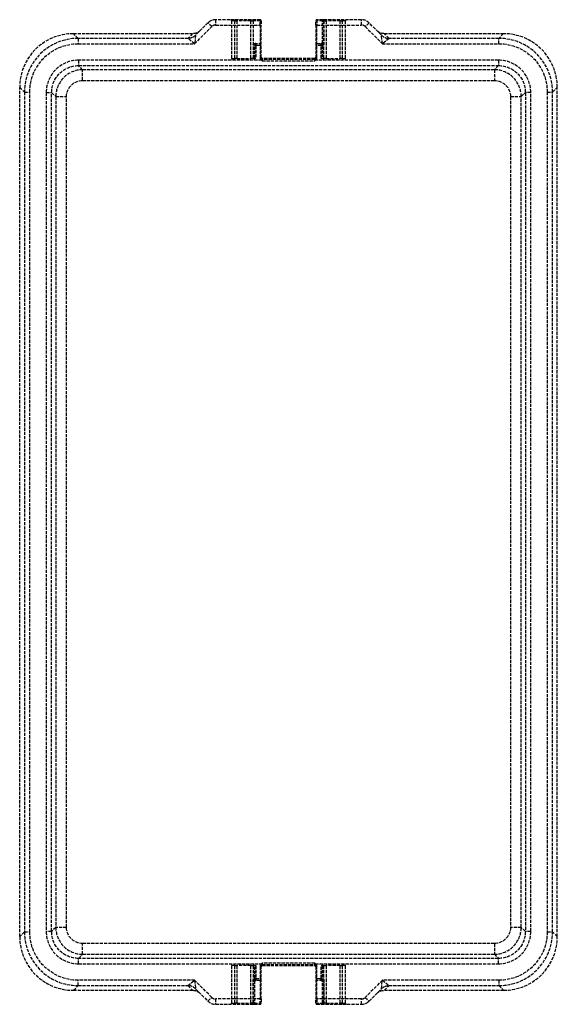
# Model space of a CAD drawing. Header units: millimetres. Extents: x -125 to 125, y 0 to 458.
import ezdxf

# ---------------------------------------------------------------- set-up
doc = ezdxf.new("R2010")
doc.units = ezdxf.units.MM
doc.header["$LTSCALE"] = 10
doc.linetypes.add('ALLCAD_Strich', pattern=[0.2, 0.15, -0.05])
doc.layers.add('BESCH_KONT_sich_schn_grun_2d', color=10, linetype='Continuous')

msp = doc.modelspace()

# ---------------------------------------------------------------- linework, layer by layer
at = {"layer": 'BESCH_KONT_sich_schn_grun_2d', "linetype": 'ALLCAD_Strich'}
for p, q in [((-43.65, 446.82), (-35.7, 454.77)), ((-37.46, 456.54), (-43.22, 450.78)), ((-35.7, 454.77), (-37.46, 456.54)), ((-13.25, 458), (-33.93, 458)), ((-33.93, 458), (-33.93, 455.5)), ((-33.93, 455.5), (-13.25, 455.5)), ((-26.5, 457.5), (-26.5, 440)), ((-25.03, 457.5), (-26.5, 457.5)), ((-25.03, 457.5), (-24.03, 457.5)), ((-25.03, 440), (-25.03, 457.5)), ((-24.03, 457.5), (-24.03, 458)), ((-17.49, 457.5), (-24.03, 457.5)), ((-24.03, 457.5), (-24.03, 440)), ((-17.49, 457.5), (-17.49, 458)), ((-17.49, 457.5), (-16.49, 457.5)), ((-17.49, 440), (-17.49, 457.5)), ((-16.36, 457.5), (-16.49, 457.5)), ((-16.49, 457.5), (-16.49, 440)), ((-13.25, 457.5), (-16.36, 457.5)), ((-16.36, 457.5), (-16.36, 446.5)), ((-13.25, 455.5), (-13.25, 458)), ((-13.25, 457.5), (-12.75, 457.5)), ((-13.25, 455.5), (-12.75, 455.5)), ((-13.25, 455.5), (-13.25, 440.41)), ((-12.75, 457.5), (-12.75, 455.5)), ((-12.75, 440.41), (-12.75, 455.5)), ((12.75, 455.5), (12.75, 457.5)), ((15.87, 457.5), (12.75, 457.5)), ((12.75, 455.5), (13.25, 455.5)), ((12.75, 455.5), (12.75, 440.41)), ((13.25, 458), (13.25, 455.5)), ((33.93, 458), (13.25, 458)), ((13.25, 440.41), (13.25, 455.5)), ((13.25, 455.5), (33.93, 455.5)), ((15.87, 458), (15.87, 457.5)), ((15.87, 457.5), (16.37, 457.5)), ((15.87, 447), (15.87, 457.5)), ((16.37, 457.5), (16.37, 446.5)), ((16.49, 457.5), (16.37, 457.5)), ((16.49, 457.5), (17.49, 457.5)), ((16.49, 440), (16.49, 457.5)), ((17.49, 457.5), (17.49, 458)), ((24.03, 457.5), (17.49, 457.5)), ((17.49, 457.5), (17.49, 440)), ((24.03, 457.5), (24.03, 458)), ((24.03, 457.5), (25.03, 457.5)), ((24.03, 440), (24.03, 457.5)), ((26.5, 457.5), (25.03, 457.5)), ((25.03, 457.5), (25.03, 440)), ((26.5, 440), (26.5, 457.5)), ((33.93, 455.5), (33.93, 458)), ((37.46, 456.54), (35.7, 454.77)), ((35.7, 454.77), (43.65, 446.82)), ((43.22, 450.78), (37.46, 456.54)), ((-100.02, 451.5), (-44.57, 451.5)), ((-97.83, 449.31), (-100.02, 451.5)), ((-97.83, 449.31), (-97.83, 446.82)), ((-46.75, 449.31), (-97.83, 449.31)), ((-44.57, 451.5), (-46.75, 449.32)), ((-43.65, 446.82), (-46.75, 449.31)), ((-43.22, 450.78), (-43.65, 446.82)), ((43.65, 446.82), (43.22, 450.78)), ((46.75, 449.31), (43.65, 446.82)), ((44.57, 451.5), (100.02, 451.5)), ((46.75, 449.32), (44.57, 451.5)), ((97.83, 449.31), (46.75, 449.31)), ((100.02, 451.5), (97.83, 449.31)), ((97.83, 446.82), (97.83, 449.31)), ((-97.83, 446.82), (-43.65, 446.82)), ((-15.71, 446.5), (-16.36, 446.5)), ((-15.86, 447), (-13.25, 447)), ((-15.21, 446), (-15.71, 446)), ((-15.71, 440), (-15.71, 446)), ((-15.21, 446), (-15.21, 440)), ((-13.25, 446), (-15.21, 446)), ((-13.25, 446), (-12.75, 446)), ((13.25, 446), (12.75, 446)), ((13.25, 447), (15.86, 447)), ((15.21, 446), (13.25, 446)), ((15.21, 440), (15.21, 446)), ((15.71, 446), (15.21, 446)), ((16.37, 446.5), (15.71, 446.5)), ((15.71, 446), (15.71, 440)), ((43.65, 446.82), (97.83, 446.82)), ((-26.5, 440), (-25.03, 440)), ((-24.03, 440), (-25.03, 440)), ((-24.03, 440), (-17.49, 440)), ((-16.49, 440), (-17.49, 440)), ((-16.49, 440), (-15.71, 440)), ((-15.21, 440), (-15.71, 440)), ((-13.25, 440.5), (-12.75, 440.5)), ((-13.25, 440.41), (-12.75, 440.41)), ((12.25, 440), (-12.25, 440)), ((-12.25, 440), (-12.25, 438.9)), ((12.25, 438.9), (12.25, 440)), ((13.25, 440.5), (12.75, 440.5)), ((12.75, 440.41), (13.25, 440.41)), ((15.71, 440), (15.21, 440)), ((15.71, 440), (16.49, 440)), ((17.49, 440), (16.49, 440)), ((17.49, 440), (24.03, 440)), ((25.03, 440), (24.03, 440)), ((25.03, 440), (26.5, 440)), ((-12.48, 439.14), (-97.65, 439.14)), ((-97.65, 439.14), (-97.65, 436.65)), ((-97.65, 436.65), (97.65, 436.65)), ((-95.72, 434.72), (-97.65, 436.65)), ((-12.48, 439.14), (-12.37, 439.28)), ((12.25, 439.5), (-12.25, 439.5)), ((-12.25, 438.9), (12.25, 438.9)), ((12.37, 439.28), (12.48, 439.14)), ((97.65, 439.14), (12.48, 439.14)), ((97.65, 436.65), (95.72, 434.72)), ((97.65, 439.14), (97.65, 436.65)), ((95.72, 434.72), (-95.72, 434.72)), ((-95.72, 429.72), (-95.72, 434.72)), ((95.72, 434.72), (95.72, 429.72)), ((-125, 31.48), (-125, 426.52)), ((-125, 426.52), (-122.81, 424.33)), ((-95.72, 429.72), (95.72, 429.72)), ((122.81, 424.33), (125, 426.52)), ((125, 31.48), (125, 426.52)), ((-122.81, 424.33), (-120.32, 424.33)), ((-122.81, 424.33), (-122.81, 33.67)), ((-120.32, 33.67), (-120.32, 424.33)), ((-112.64, 424.15), (-112.64, 33.85)), ((-112.64, 424.15), (-110.15, 424.15)), ((-110.15, 33.85), (-110.15, 424.15)), ((-110.15, 424.15), (-108.22, 422.22)), ((-108.22, 422.22), (-108.22, 35.78)), ((-108.22, 422.22), (-103.22, 422.22)), ((-103.22, 35.78), (-103.22, 422.22)), ((103.22, 422.22), (108.22, 422.22)), ((103.22, 422.22), (103.22, 35.78)), ((108.22, 422.22), (110.15, 424.15)), ((108.22, 35.78), (108.22, 422.22)), ((112.64, 424.15), (110.15, 424.15)), ((110.15, 424.15), (110.15, 33.85)), ((112.64, 33.85), (112.64, 424.15)), ((120.32, 424.33), (120.32, 33.67)), ((120.32, 424.33), (122.81, 424.33)), ((122.81, 33.67), (122.81, 424.33)), ((-122.81, 33.67), (-125, 31.48)), ((-122.81, 33.67), (-120.32, 33.67)), ((-110.15, 33.85), (-112.64, 33.85)), ((-108.22, 35.78), (-110.15, 33.85)), ((-103.22, 35.78), (-108.22, 35.78)), ((108.22, 35.78), (103.22, 35.78)), ((110.15, 33.85), (108.22, 35.78)), ((112.64, 33.85), (110.15, 33.85)), ((120.32, 33.67), (122.81, 33.67)), ((125, 31.48), (122.81, 33.67)), ((-95.72, 23.28), (-95.72, 28.28)), ((95.72, 28.28), (-95.72, 28.28)), ((95.72, 28.28), (95.72, 23.28)), ((-97.65, 21.35), (-95.72, 23.28)), ((-95.72, 23.28), (95.72, 23.28)), ((95.72, 23.28), (97.65, 21.35)), ((97.65, 21.35), (-97.65, 21.35)), ((-97.65, 18.86), (-97.65, 21.35)), ((-97.65, 18.86), (-12.48, 18.86)), ((-12.37, 18.72), (-12.48, 18.86)), ((12.25, 19.1), (-12.25, 19.1)), ((-12.25, 19.1), (-12.25, 18)), ((-12.25, 18.5), (12.25, 18.5)), ((12.25, 18), (12.25, 19.1)), ((12.48, 18.86), (12.37, 18.72)), ((12.48, 18.86), (97.65, 18.86)), ((97.65, 18.86), (97.65, 21.35)), ((-26.5, 18), (-26.5, 0.5)), ((-25.03, 18), (-26.5, 18)), ((-25.03, 0.5), (-25.03, 18)), ((-25.03, 18), (-24.03, 18)), ((-24.03, 18), (-24.03, 0.5)), ((-17.49, 18), (-24.03, 18)), ((-17.49, 0.5), (-17.49, 18)), ((-17.49, 18), (-16.49, 18)), ((-16.49, 18), (-16.49, 0.5)), ((-15.71, 18), (-16.49, 18)), ((-15.71, 18), (-15.21, 18)), ((-15.71, 12), (-15.71, 18)), ((-15.21, 18), (-15.21, 12)), ((-13.25, 17.59), (-13.25, 2.5)), ((-12.75, 17.59), (-13.25, 17.59)), ((-13.25, 17.5), (-12.75, 17.5)), ((-12.75, 2.5), (-12.75, 17.59)), ((-12.25, 18), (12.25, 18)), ((13.25, 17.59), (12.75, 17.59)), ((12.75, 17.59), (12.75, 2.5)), ((13.25, 17.5), (12.75, 17.5)), ((13.25, 2.5), (13.25, 17.59)), ((15.21, 12), (15.21, 18)), ((15.21, 18), (15.71, 18)), ((15.71, 18), (15.71, 12)), ((16.49, 18), (15.71, 18)), ((16.49, 0.5), (16.49, 18)), ((16.49, 18), (17.49, 18)), ((17.49, 18), (17.49, 0.5)), ((24.03, 18), (17.49, 18)), ((24.03, 0.5), (24.03, 18)), ((24.03, 18), (25.03, 18)), ((25.03, 18), (25.03, 0.5)), ((26.5, 18), (25.03, 18)), ((26.5, 0.5), (26.5, 18)), ((-43.65, 11.18), (-97.83, 11.18)), ((-97.83, 8.69), (-97.83, 11.18)), ((-46.75, 8.69), (-43.65, 11.18)), ((-35.7, 3.23), (-43.65, 11.18)), ((-43.65, 11.18), (-43.22, 7.22)), ((-16.37, 0.5), (-16.37, 11.5)), ((-16.37, 11.5), (-15.71, 11.5)), ((-15.87, 11), (-15.87, 0.5)), ((-13.25, 11), (-15.86, 11)), ((-15.71, 12), (-15.21, 12)), ((-15.21, 12), (-13.25, 12)), ((-13.25, 12), (-12.75, 12)), ((13.25, 12), (12.75, 12)), ((13.25, 12), (15.21, 12)), ((15.86, 11), (13.25, 11)), ((15.21, 12), (15.71, 12)), ((15.71, 11.5), (16.37, 11.5)), ((15.87, 0.5), (15.87, 11)), ((16.37, 11.5), (16.37, 0.5)), ((43.65, 11.18), (35.7, 3.23)), ((43.22, 7.22), (43.65, 11.18)), ((97.83, 11.18), (43.65, 11.18)), ((43.65, 11.18), (46.75, 8.69)), ((97.83, 11.18), (97.83, 8.69)), ((-100.02, 6.5), (-97.83, 8.69)), ((-100.02, 6.5), (-44.57, 6.5)), ((-97.83, 8.69), (-46.75, 8.69)), ((-46.75, 8.68), (-44.57, 6.5)), ((-43.22, 7.22), (-37.46, 1.46)), ((37.46, 1.46), (43.22, 7.22)), ((44.57, 6.5), (46.75, 8.68)), ((44.57, 6.5), (100.02, 6.5)), ((46.75, 8.69), (97.83, 8.69)), ((97.83, 8.69), (100.02, 6.5)), ((-37.46, 1.46), (-35.7, 3.23)), ((-13.25, 2.5), (-33.93, 2.5)), ((-33.93, 2.5), (-33.93, 0)), ((-26.5, 0.5), (-25.03, 0.5)), ((-24.03, 0.5), (-25.03, 0.5)), ((-24.03, 0.5), (-24.03, 0)), ((-24.03, 0.5), (-17.49, 0.5)), ((-17.49, 0.5), (-17.49, 0)), ((-16.49, 0.5), (-17.49, 0.5)), ((-16.49, 0.5), (-16.37, 0.5)), ((-15.87, 0.5), (-16.37, 0.5)), ((-15.87, 0), (-15.87, 0.5)), ((-15.87, 0.5), (-13.25, 0.5)), ((-12.75, 2.5), (-13.25, 2.5)), ((-13.25, 0), (-13.25, 2.5)), ((-12.75, 0.5), (-13.25, 0.5)), ((-12.75, 2.5), (-12.75, 0.5)), ((13.25, 2.5), (12.75, 2.5)), ((12.75, 0.5), (12.75, 2.5)), ((12.75, 0.5), (15.87, 0.5)), ((33.93, 2.5), (13.25, 2.5)), ((13.25, 2.5), (13.25, 0)), ((16.37, 0.5), (15.87, 0.5)), ((15.87, 0.5), (15.87, 0)), ((16.37, 0.5), (16.49, 0.5)), ((17.49, 0.5), (16.49, 0.5)), ((17.49, 0.5), (17.49, 0)), ((17.49, 0.5), (24.03, 0.5)), ((24.03, 0.5), (24.03, 0)), ((25.03, 0.5), (24.03, 0.5)), ((25.03, 0.5), (26.5, 0.5)), ((33.93, 0), (33.93, 2.5)), ((35.7, 3.23), (37.46, 1.46)), ((-33.93, 0), (-13.25, 0)), ((13.25, 0), (33.93, 0)), ((30.45, 0), (30.45, -0.01)), ((30.46, -0.01), (30.45, -0.01)), ((30.46, 0), (30.46, -0.01)), ((30.46, 0), (30.46, -0.01)), ((30.46, 0), (30.46, -0.01)), ((30.46, 0), (30.46, -0.01)), ((30.46, -0.01), (30.46, 0)), ((30.46, 0), (30.46, -0.01)), ((30.46, 0), (30.46, -0.01)), ((30.46, 0), (30.46, -0.01)), ((30.46, 0), (30.46, -0.01)), ((30.46, 0), (30.46, -0.01)), ((30.47, -0.01), (30.46, -0.01)), ((30.46, -0.01), (30.46, -0.01)), ((30.46, -0.01), (30.46, -0.01)), ((30.47, 0), (30.47, -0.01)), ((30.47, 0), (30.47, -0.01)), ((30.47, 0), (30.47, -0.01)), ((30.47, 0), (30.47, -0.01)), ((30.47, 0), (30.47, -0.01)), ((30.47, 0), (30.47, -0.01)), ((30.47, 0), (30.47, -0.01)), ((30.47, 0), (30.47, -0.01)), ((30.47, 0), (30.47, -0.01)), ((30.47, 0), (30.47, -0.01)), ((30.47, 0), (30.47, -0.01)), ((30.47, 0), (30.47, -0.01)), ((30.47, -0.01), (30.47, -0.01)), ((30.47, -0.01), (30.47, -0.01)), ((30.47, -0.01), (30.47, -0.01)), ((30.47, -0.01), (30.47, -0.01))]:
    msp.add_line(p, q, dxfattribs=at)
for centre, radius, start, end in [((-33.93, 453), 5, 90, 135), ((-33.93, 453), 2.5, 90, 135), ((-13.25, 457.5), 0.5, 360, 90), ((13.25, 457.5), 0.5, 90, 180), ((33.93, 453), 5, 45, 90), ((33.93, 453), 2.5, 45, 90), ((-13.25, 446.5), 0.5, 0, 90), ((13.25, 446.5), 0.5, 90, 180), ((-12.25, 440.5), 1, 180, 270), ((-12.25, 440.5), 0.5, 180, 270), ((12.25, 440.5), 0.5, 270, 0), ((12.25, 440.5), 1, 270, 0), ((-12.25, 17.5), 1, 90, 180), ((12.25, 17.5), 1, 0, 90), ((-12.25, 17.5), 0.5, 90, 180), ((12.25, 17.5), 0.5, 0, 90), ((-13.25, 11.5), 0.5, 270, 0), ((13.25, 11.5), 0.5, 180, 270), ((-33.93, 5), 5, 225, 270), ((-33.93, 5), 2.5, 225, 270), ((-13.25, 0.5), 0.5, 270, 0), ((13.25, 0.5), 0.5, 180, 270), ((33.93, 5), 2.5, 270, 315), ((33.93, 5), 5, 270, 315)]:
    msp.add_arc(centre, radius, start, end, dxfattribs=at)
for centre, major_axis, ratio, start_param, end_param in [((-27, 457.5), (0.5, 0), 0.999648, 0, 1.570796), ((-25.53, 457.5), (0, 0.5), 0.999648, -1.570796, 0), ((-15.87, 457.5), (0, -0.5), 0.985941, -3.141593, -1.570796), ((15.87, 457.5), (0, -0.5), 0.9999, 1.570796, 3.141593), ((15.99, 457.5), (0, 0.5), 0.9999, -1.570796, 0), ((27, 457.5), (-0.5, 0), 0.999648, -1.570796, 0), ((-99.98, 426.48), (-17.7, 17.7), 0.998783, -0.784789, 0.784789), ((-97.8, 424.3), (-17.69, 17.69), 0.999026, -0.784789, 0.784789), ((-36.14, 449.32), (-10.61, -0.01), 0.024678, -0.024703, 0.010204), ((46.75, 454.32), (-3.54, -3.54), 0.998783, 0, 0.786007), ((46.75, 454.31), (4.62, -1.91), 0.999286, -1.963243, -1.17835), ((36.14, 449.32), (10.61, -0.01), 0.024678, -0.010204, 0.024703), ((97.8, 424.3), (17.69, 17.69), 0.999026, -0.784789, 0.784789), ((99.98, 426.48), (17.7, 17.7), 0.998783, -0.784789, 0.784789), ((-15.21, 446.5), (0, 0.5), 0.9999, 0, 1.570796), ((-15.71, 446), (0, 0.5), 0.014159, -1.570796, 0), ((15.21, 446.5), (0, 0.5), 0.9999, -1.570796, 0), ((15.71, 446), (0, -0.5), 0.014159, -3.141593, -1.570796), ((15.87, 446.5), (0.356, -0.356), 0.985941, 0.792477, 2.349115), ((-97.64, 424.14), (-10.62, 10.62), 0.998783, -0.784789, 0.784789), ((97.64, 424.14), (10.62, 10.62), 0.998783, -0.784789, 0.784789), ((-95.71, 422.21), (-8.84, 8.84), 0.999756, -0.784789, 0.784789), ((95.71, 422.21), (8.84, 8.84), 0.999756, -0.784789, 0.784789), ((-97.8, 33.7), (-17.69, -17.69), 0.999026, -0.784789, 0.784789), ((-97.64, 33.86), (-10.62, -10.62), 0.998783, -0.784789, 0.784789), ((-95.71, 35.79), (-8.84, -8.84), 0.999756, -0.784789, 0.784789), ((95.71, 35.79), (8.84, -8.84), 0.999756, -0.784789, 0.784789), ((97.64, 33.86), (10.62, -10.62), 0.998783, -0.784789, 0.784789), ((97.8, 33.7), (17.69, -17.69), 0.999026, -0.784789, 0.784789), ((-99.98, 31.52), (-17.7, -17.7), 0.998783, -0.784789, 0.784789), ((99.98, 31.52), (17.7, -17.7), 0.998783, -0.784789, 0.784789), ((-15.87, 11.5), (-0.356, 0.356), 0.985941, 0.792477, 2.349115), ((-15.71, 12), (0, 0.5), 0.014159, -3.141593, -1.570796), ((-15.21, 11.5), (0, -0.5), 0.9999, -1.570796, 0), ((15.21, 11.5), (0, -0.5), 0.9999, 0, 1.570796), ((15.71, 12), (0, -0.5), 0.014159, -1.570796, 0), ((15.87, 11.5), (0.356, 0.356), 0.985941, -2.349115, -0.792477), ((-46.75, 3.69), (-4.62, 1.91), 0.999286, -1.963243, -1.17835), ((-36.14, 8.68), (-10.61, 0.01), 0.024678, -0.010204, 0.024703), ((-46.75, 3.68), (3.54, 3.54), 0.998783, 0, 0.786007), ((36.14, 8.68), (10.61, 0.01), 0.024678, -0.024703, 0.010204), ((-27, 0.5), (0.5, 0), 0.999648, -1.570796, 0), ((-15.99, 0.5), (0, -0.5), 0.9999, -1.570796, 0), ((-15.87, 0.5), (0, 0.5), 0.9999, 1.570796, 3.141593), ((15.87, 0.5), (0, -0.5), 0.9999, 0, 1.570796), ((25.53, 0.5), (0, -0.5), 0.999648, -1.570796, 0), ((27, 0.5), (-0.5, 0), 0.999648, 0, 1.570796)]:
    msp.add_ellipse(centre, major_axis=major_axis, ratio=ratio, start_param=start_param, end_param=end_param, dxfattribs=at)
at = {"layer": 'BESCH_KONT_sich_schn_grun_2d', "linetype": 'ALLCAD_Strich', "extrusion": (0, 0, -1)}
for centre, major_axis, ratio, start_param, end_param in [((-15.99, 457.5), (0, 0.5), 0.9999, -1.570796, 0), ((25.53, 457.5), (0, 0.5), 0.999648, -1.570796, 0), ((-46.75, 454.31), (-4.62, -1.91), 0.999286, -1.963243, -1.17835), ((-46.75, 454.32), (3.54, -3.54), 0.998783, 0, 0.786007), ((-44.57, 456.5), (-3.54, -3.54), 0.998783, -1.570796, -0.784789), ((-36.14, 454.32), (-7.08, -3.54), 0.014786, 0.009521, 0.044427), ((44.57, 456.5), (3.54, -3.54), 0.998783, 0.784789, 1.570796), ((36.14, 454.32), (7.08, -3.54), 0.014786, -0.044427, -0.009521), ((-97.8, 424.3), (-15.93, 15.93), 0.998783, -0.784789, 0.784789), ((-15.86, 446.5), (0.5, 0), 0.9999, -3.141593, -1.570796), ((-15.21, 446), (0, -1), 0.00708, -3.141593, -1.570796), ((15.21, 446), (0, 1), 0.00708, -1.570796, 0), ((15.86, 446.5), (0.5, 0), 0.9999, -1.570796, -1.556638), ((97.8, 424.3), (15.93, 15.93), 0.998783, -0.784789, 0.784789), ((-97.64, 424.14), (-8.85, 8.85), 0.998297, -0.784789, 0.784789), ((97.64, 424.14), (8.85, 8.85), 0.998297, -0.784789, 0.784789), ((-95.71, 422.21), (-5.31, 5.31), 0.998783, -0.784789, 0.784789), ((95.71, 422.21), (5.31, 5.31), 0.998783, -0.784789, 0.784789), ((-97.8, 33.7), (-15.93, -15.93), 0.998783, -0.784789, 0.784789), ((-97.64, 33.86), (-8.85, -8.85), 0.998297, -0.784789, 0.784789), ((-95.71, 35.79), (-5.31, -5.31), 0.998783, -0.784789, 0.784789), ((95.71, 35.79), (5.31, -5.31), 0.998783, -0.784789, 0.784789), ((97.64, 33.86), (8.85, -8.85), 0.998297, -0.784789, 0.784789), ((97.8, 33.7), (15.93, -15.93), 0.998783, -0.784789, 0.784789), ((-15.86, 11.5), (-0.5, 0), 0.9999, -1.570796, -1.556638), ((-15.21, 12), (0, -1), 0.00708, -1.570796, 0), ((15.21, 12), (0, 1), 0.00708, -3.141593, -1.570796), ((15.86, 11.5), (0.5, 0), 0.9999, 1.556638, 1.570796), ((-44.57, 1.5), (-3.54, 3.54), 0.998783, 0.784789, 1.570796), ((-36.14, 3.68), (-7.08, 3.54), 0.014786, -0.044427, -0.009521), ((44.57, 1.5), (3.54, 3.54), 0.998783, -1.570796, -0.784789), ((46.75, 3.69), (4.62, 1.91), 0.999286, -1.963243, -1.17835), ((46.75, 3.68), (-3.54, 3.54), 0.998783, 0, 0.786007), ((36.14, 3.68), (7.08, 3.54), 0.014786, 0.009521, 0.044427), ((-25.53, 0.5), (0, -0.5), 0.999648, -1.570796, 0), ((15.99, 0.5), (0, -0.5), 0.9999, -1.570796, 0)]:
    msp.add_ellipse(centre, major_axis=major_axis, ratio=ratio, start_param=start_param, end_param=end_param, dxfattribs=at)
at = {"layer": 'BESCH_KONT_sich_schn_grun_2d', "linetype": 'ALLCAD_Strich'}
for points, knots in [([(-13.25, 440.41), (-13.25, 440.16), (-13.17, 439.92), (-12.95, 439.59), (-12.85, 439.47), (-12.65, 439.29), (-12.57, 439.22), (-12.48, 439.14)], [0, 0, 0, 0, 0.0742163, 0.0742163, 0.1195304, 0.1195304, 0.1533357, 0.1533357, 0.1533357, 0.1533357]), ([(-12.37, 439.28), (-12.41, 439.41), (-12.45, 439.52), (-12.55, 439.76), (-12.6, 439.87), (-12.71, 440.13), (-12.75, 440.27), (-12.75, 440.41)], [-0.1533357, -0.1533357, -0.1533357, -0.1533357, -0.1195304, -0.1195304, -0.0742163, -0.0742163, 0, 0, 0, 0]), ([(12.75, 440.41), (12.75, 440.27), (12.71, 440.13), (12.6, 439.87), (12.55, 439.76), (12.45, 439.52), (12.41, 439.41), (12.37, 439.28)], [-0.1533357, -0.1533357, -0.1533357, -0.1533357, -0.0791194, -0.0791194, -0.0338054, -0.0338054, 0, 0, 0, 0]), ([(12.48, 439.14), (12.57, 439.22), (12.65, 439.29), (12.85, 439.47), (12.95, 439.59), (13.17, 439.92), (13.25, 440.16), (13.25, 440.41)], [0, 0, 0, 0, 0.0338054, 0.0338054, 0.0791194, 0.0791194, 0.1533357, 0.1533357, 0.1533357, 0.1533357]), ([(-12.48, 439.14), (-12.46, 439.12), (-12.44, 439.1), (-12.4, 439.06), (-12.39, 439.04), (-12.37, 439.02), (-12.35, 439), (-12.33, 438.98), (-12.29, 438.94), (-12.27, 438.92), (-12.25, 438.9)], [0, 0, 0, 0, 0.00752692, 0.00752692, 0.01505384, 0.01505384, 0.01505384, 0.02258076, 0.02258076, 0.03010768, 0.03010768, 0.03010768, 0.03010768]), ([(-12.25, 438.9), (-12.26, 438.94), (-12.27, 438.97), (-12.29, 439.03), (-12.3, 439.06), (-12.31, 439.09), (-12.32, 439.12), (-12.33, 439.16), (-12.35, 439.22), (-12.36, 439.25), (-12.37, 439.28)], [-0.03010768, -0.03010768, -0.03010768, -0.03010768, -0.02258076, -0.02258076, -0.01505384, -0.01505384, -0.01505384, -0.00752692, -0.00752692, 0, 0, 0, 0]), ([(12.37, 439.28), (12.36, 439.25), (12.35, 439.22), (12.33, 439.16), (12.32, 439.12), (12.31, 439.09), (12.3, 439.06), (12.29, 439.03), (12.27, 438.97), (12.26, 438.94), (12.25, 438.9)], [-0.02961531, -0.02961531, -0.02961531, -0.02961531, -0.02208839, -0.02208839, -0.01456147, -0.01456147, -0.01456147, -0.00703455, -0.00703455, 0.00049237, 0.00049237, 0.00049237, 0.00049237]), ([(12.25, 438.9), (12.27, 438.92), (12.29, 438.94), (12.33, 438.98), (12.35, 439), (12.37, 439.02), (12.39, 439.04), (12.4, 439.06), (12.44, 439.1), (12.46, 439.12), (12.48, 439.14)], [-0.00049237, -0.00049237, -0.00049237, -0.00049237, 0.00703455, 0.00703455, 0.01456147, 0.01456147, 0.01456147, 0.02208839, 0.02208839, 0.02961531, 0.02961531, 0.02961531, 0.02961531]), ([(-12.48, 18.86), (-12.57, 18.78), (-12.65, 18.71), (-12.85, 18.53), (-12.95, 18.41), (-13.17, 18.08), (-13.25, 17.84), (-13.25, 17.59)], [0, 0, 0, 0, 0.0338054, 0.0338054, 0.0791194, 0.0791194, 0.1533357, 0.1533357, 0.1533357, 0.1533357]), ([(-12.75, 17.59), (-12.75, 17.73), (-12.71, 17.87), (-12.6, 18.13), (-12.55, 18.24), (-12.45, 18.48), (-12.41, 18.59), (-12.37, 18.72)], [-0.1533357, -0.1533357, -0.1533357, -0.1533357, -0.0791194, -0.0791194, -0.0338054, -0.0338054, 0, 0, 0, 0]), ([(-12.25, 19.1), (-12.27, 19.08), (-12.29, 19.06), (-12.33, 19.02), (-12.35, 19), (-12.37, 18.98), (-12.39, 18.96), (-12.4, 18.94), (-12.44, 18.9), (-12.46, 18.88), (-12.48, 18.86)], [-0.00049237, -0.00049237, -0.00049237, -0.00049237, 0.00703455, 0.00703455, 0.01456147, 0.01456147, 0.01456147, 0.02208839, 0.02208839, 0.02961531, 0.02961531, 0.02961531, 0.02961531]), ([(-12.37, 18.72), (-12.36, 18.75), (-12.35, 18.78), (-12.33, 18.84), (-12.32, 18.88), (-12.31, 18.91), (-12.3, 18.94), (-12.29, 18.97), (-12.27, 19.03), (-12.26, 19.06), (-12.25, 19.1)], [-0.02961531, -0.02961531, -0.02961531, -0.02961531, -0.02208839, -0.02208839, -0.01456147, -0.01456147, -0.01456147, -0.00703455, -0.00703455, 0.00049237, 0.00049237, 0.00049237, 0.00049237]), ([(12.48, 18.86), (12.46, 18.88), (12.44, 18.9), (12.4, 18.94), (12.39, 18.96), (12.37, 18.98), (12.35, 19), (12.33, 19.02), (12.29, 19.06), (12.27, 19.08), (12.25, 19.1)], [0, 0, 0, 0, 0.00752692, 0.00752692, 0.01505384, 0.01505384, 0.01505384, 0.02258076, 0.02258076, 0.03010768, 0.03010768, 0.03010768, 0.03010768]), ([(12.25, 19.1), (12.26, 19.06), (12.27, 19.03), (12.29, 18.97), (12.3, 18.94), (12.31, 18.91), (12.32, 18.88), (12.33, 18.84), (12.35, 18.78), (12.36, 18.75), (12.37, 18.72)], [-0.03010768, -0.03010768, -0.03010768, -0.03010768, -0.02258076, -0.02258076, -0.01505384, -0.01505384, -0.01505384, -0.00752692, -0.00752692, 0, 0, 0, 0]), ([(12.37, 18.72), (12.41, 18.59), (12.45, 18.48), (12.55, 18.24), (12.6, 18.13), (12.71, 17.87), (12.75, 17.73), (12.75, 17.59)], [-0.1533357, -0.1533357, -0.1533357, -0.1533357, -0.1195304, -0.1195304, -0.0742163, -0.0742163, 0, 0, 0, 0]), ([(13.25, 17.59), (13.25, 17.84), (13.17, 18.08), (12.95, 18.41), (12.85, 18.53), (12.65, 18.71), (12.57, 18.78), (12.48, 18.86)], [0, 0, 0, 0, 0.0742163, 0.0742163, 0.1195304, 0.1195304, 0.1533357, 0.1533357, 0.1533357, 0.1533357])]:
    msp.add_open_spline(points, degree=3, knots=knots, dxfattribs=at)

doc.saveas('drawing.dxf')
